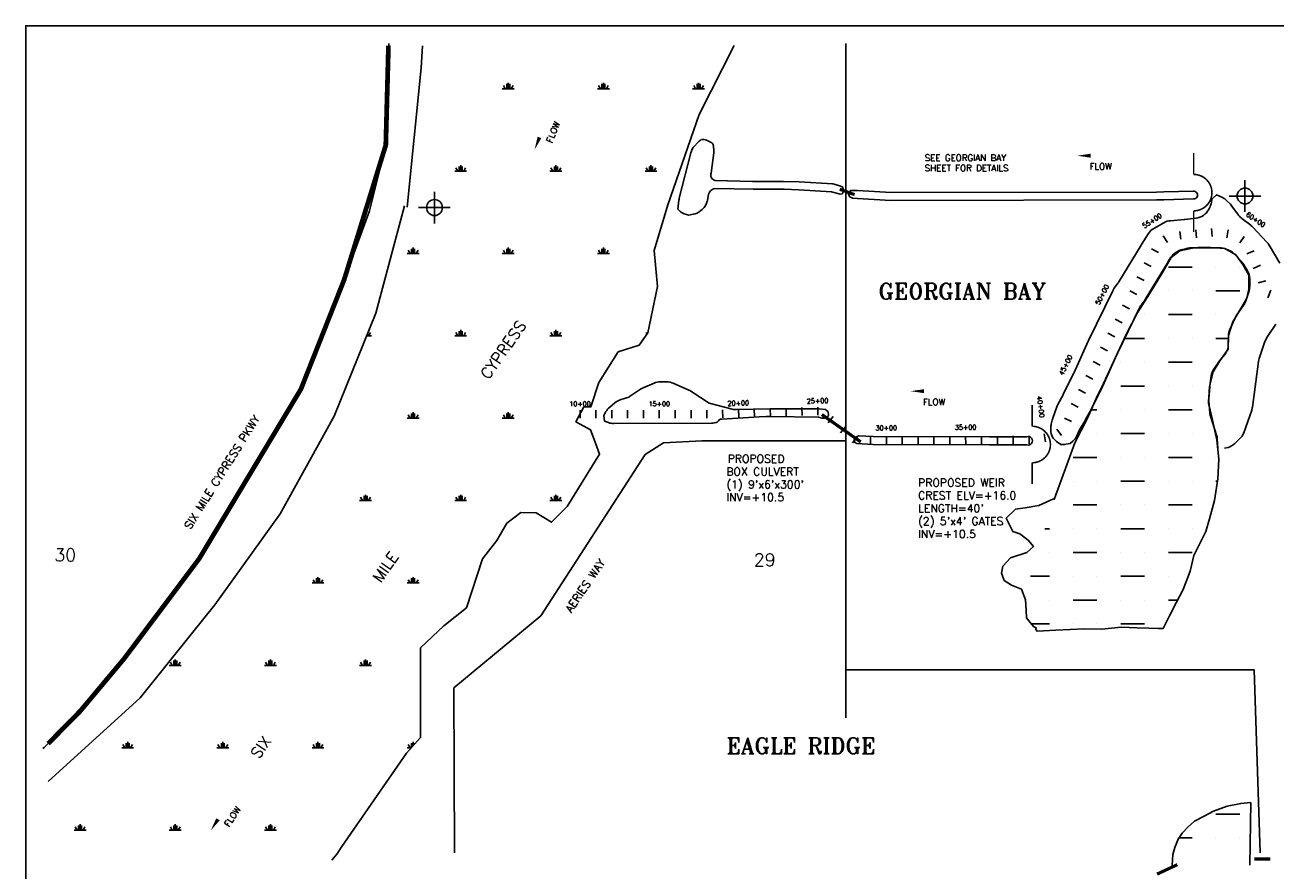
# Model space of a CAD drawing. Extents: x 223190 to 239950, y 793000 to 803727.
# Tile 2 of 5: x 223190 to 231072, y 798397 to 803727. Entities that reach past the tile are written whole.
import ezdxf
from ezdxf.enums import TextEntityAlignment as Align

# ---------------------------------------------------------------- set-up
doc = ezdxf.new("R2010")
doc.units = 0
doc.header["$LTSCALE"] = 800
doc.header["$PDMODE"] = 34
doc.header["$PDSIZE"] = 100
doc.linetypes.add('DASHED', pattern=[0])
doc.linetypes.add('PHANTOM', pattern=[0])
doc.layers.get('0').update_dxf_attribs({"linetype": 'CONTINUOUS'})
for name, color, linetype in [('BORDER', 1, 'CONTINUOUS'), ('HATCH', 3, 'CONTINUOUS'), ('MAJROADS', 9, 'CONTINUOUS'), ('PLAKES', 5, 'CONTINUOUS'), ('ROW', 12, 'PHANTOM'), ('SEC', 2, 'CONTINUOUS'), ('STATIONS', 7, 'CONTINUOUS'), ('STRUCTTEXT', 7, 'CONTINUOUS'), ('STRUCTURES', 1, 'CONTINUOUS'), ('TEXT', 7, 'CONTINUOUS'), ('WL-PRESERVE', 14, 'CONTINUOUS'), ('WSHEDS', 11, 'CONTINUOUS')]:
    doc.layers.add(name, color=color, linetype=linetype)
doc.styles.get("Standard").update_dxf_attribs({"font": 'ROMANT'})

# ---------------------------------------------------------------- blocks, each defined once
blk = doc.blocks.new('*X')
at = {"color": 0}
for p, q in [((225674.9, 803325.2), (225675, 803325.2)), ((226200, 803325.2), (226275, 803325.2)), ((226218.7, 803325.2), (226206.7, 803345.9)), ((226228.1, 803325.2), (226228.1, 803355.2)), ((226237.5, 803325.2), (226237.5, 803362.7)), ((226246.9, 803325.2), (226246.9, 803355.2)), ((226256.3, 803325.2), (226268.3, 803345.9)), ((226800, 803325.2), (226875, 803325.2)), ((226818.7, 803325.2), (226806.7, 803345.9)), ((226828.1, 803325.2), (226828.1, 803355.2)), ((226837.5, 803325.2), (226837.5, 803362.7)), ((226846.9, 803325.2), (226846.9, 803355.2)), ((226856.3, 803325.2), (226868.3, 803345.9)), ((227400, 803325.2), (227475, 803325.2)), ((227418.7, 803325.2), (227406.7, 803345.9)), ((227428.1, 803325.2), (227428.1, 803355.2)), ((227437.5, 803325.2), (227437.5, 803362.7)), ((227446.9, 803325.2), (227446.9, 803355.2)), ((227456.3, 803325.2), (227468.3, 803345.9)), ((225928.1, 802805.5), (225928.1, 802835.5)), ((225937.5, 802805.5), (225937.5, 802843)), ((225946.9, 802805.5), (225946.9, 802835.5)), ((226528.1, 802805.5), (226528.1, 802835.5)), ((226537.5, 802805.5), (226537.5, 802843)), ((226546.9, 802805.5), (226546.9, 802835.5)), ((227128.1, 802805.5), (227128.1, 802835.5)), ((227137.5, 802805.5), (227137.5, 802843)), ((227146.9, 802805.5), (227146.9, 802835.5)), ((225900, 802805.5), (225975, 802805.5)), ((225918.7, 802805.5), (225906.7, 802826.3)), ((225956.3, 802805.5), (225968.3, 802826.3)), ((226500, 802805.5), (226575, 802805.5)), ((226518.7, 802805.5), (226506.7, 802826.3)), ((226556.3, 802805.5), (226568.3, 802826.3)), ((227100, 802805.5), (227175, 802805.5)), ((227118.7, 802805.5), (227106.7, 802826.3)), ((227156.3, 802805.5), (227168.3, 802826.3)), ((225600, 802285.9), (225675, 802285.9)), ((225618.7, 802285.9), (225606.7, 802306.7)), ((225628.1, 802285.9), (225628.1, 802315.9)), ((225637.5, 802285.9), (225637.5, 802323.4)), ((225646.9, 802285.9), (225646.9, 802315.9)), ((225656.3, 802285.9), (225668.3, 802306.7)), ((226200, 802285.9), (226275, 802285.9)), ((226218.7, 802285.9), (226206.7, 802306.7)), ((226228.1, 802285.9), (226228.1, 802315.9)), ((226237.5, 802285.9), (226237.5, 802323.4)), ((226246.9, 802285.9), (226246.9, 802315.9)), ((226256.3, 802285.9), (226268.3, 802306.7)), ((226800, 802285.9), (226875, 802285.9)), ((226818.7, 802285.9), (226806.7, 802306.7)), ((226828.1, 802285.9), (226828.1, 802315.9)), ((226837.5, 802285.9), (226837.5, 802323.4)), ((226846.9, 802285.9), (226846.9, 802315.9)), ((226856.3, 802285.9), (226868.3, 802306.7)), ((230400, 802200), (230550, 802200)), ((230700, 802200), (230700, 802200)), ((230850, 802200), (230850, 802200)), ((230400, 802050), (230400, 802050)), ((230550, 802050), (230550, 802050)), ((230700, 802050), (230850, 802050)), ((230250, 801900), (230250, 801900)), ((230400, 801900), (230550, 801900)), ((230700, 801900), (230700, 801900)), ((225344.7, 801766.3), (225375, 801766.3)), ((225346.9, 801766.3), (225346.9, 801771.7)), ((225356.3, 801766.3), (225368.3, 801787.1)), ((225900, 801766.3), (225975, 801766.3)), ((225918.7, 801766.3), (225906.7, 801787.1)), ((225928.1, 801766.3), (225928.1, 801796.3)), ((225937.5, 801766.3), (225937.5, 801803.8)), ((225946.9, 801766.3), (225946.9, 801796.3)), ((225956.3, 801766.3), (225968.3, 801787.1)), ((226500, 801766.3), (226575, 801766.3)), ((226518.7, 801766.3), (226506.7, 801787.1)), ((226528.1, 801766.3), (226528.1, 801796.3)), ((226537.5, 801766.3), (226537.5, 801803.8)), ((226546.9, 801766.3), (226546.9, 801796.3)), ((226556.3, 801766.3), (226568.3, 801787.1)), ((227100, 801766.3), (227105.1, 801766.3)), ((227112.6, 801776.9), (227106.7, 801787.1)), ((230122.9, 801750), (230250, 801750)), ((230400, 801750), (230400, 801750)), ((230550, 801750), (230550, 801750)), ((230700, 801750), (230779, 801750)), ((230100, 801600), (230100, 801600)), ((230250, 801600), (230250, 801600)), ((230400, 801600), (230550, 801600)), ((230700, 801600), (230700, 801600)), ((230100, 801450), (230250, 801450)), ((230400, 801450), (230400, 801450)), ((230550, 801450), (230550, 801450)), ((225618.7, 801246.7), (225606.7, 801267.5)), ((225628.1, 801246.7), (225628.1, 801276.7)), ((225637.5, 801246.7), (225637.5, 801284.2)), ((225646.9, 801246.7), (225646.9, 801276.7)), ((225656.3, 801246.7), (225668.3, 801267.5)), ((226218.7, 801246.7), (226206.7, 801267.5)), ((226228.1, 801246.7), (226228.1, 801276.7)), ((226237.5, 801246.7), (226237.5, 801284.2)), ((226246.9, 801246.7), (226246.9, 801276.7)), ((226256.3, 801246.7), (226268.3, 801267.5)), ((229913.1, 801300), (229950, 801300)), ((230100, 801300), (230100, 801300)), ((230250, 801300), (230250, 801300)), ((230400, 801300), (230550, 801300)), ((225600, 801246.7), (225675, 801246.7)), ((226200, 801246.7), (226275, 801246.7)), ((229950, 801150), (229950, 801150)), ((230100, 801150), (230250, 801150)), ((230400, 801150), (230400, 801150)), ((230550, 801150), (230550, 801150)), ((229800, 801000), (229950, 801000)), ((230100, 801000), (230100, 801000)), ((230250, 801000), (230250, 801000)), ((230400, 801000), (230550, 801000)), ((230700, 801000), (230700, 801000)), ((229800, 800850), (229800, 800850)), ((229950, 800850), (229950, 800850)), ((230100, 800850), (230250, 800850)), ((230400, 800850), (230400, 800850)), ((230550, 800850), (230550, 800850)), ((230700, 800850), (230708.9, 800850)), ((225300, 800727.1), (225375, 800727.1)), ((225318.7, 800727.1), (225306.7, 800747.9)), ((225328.1, 800727.1), (225328.1, 800757.1)), ((225337.5, 800727.1), (225337.5, 800764.6)), ((225346.9, 800727.1), (225346.9, 800757.1)), ((225356.3, 800727.1), (225368.3, 800747.9)), ((225900, 800727.1), (225975, 800727.1)), ((225918.7, 800727.1), (225906.7, 800747.9)), ((225928.1, 800727.1), (225928.1, 800757.1)), ((225937.5, 800727.1), (225937.5, 800764.6)), ((225946.9, 800727.1), (225946.9, 800757.1)), ((225956.3, 800727.1), (225968.3, 800747.9)), ((226500, 800727.1), (226575, 800727.1)), ((226518.7, 800727.1), (226506.7, 800747.9)), ((226528.1, 800727.1), (226528.1, 800757.1)), ((226537.5, 800727.1), (226537.5, 800764.6)), ((226546.9, 800727.1), (226546.9, 800757.1)), ((226556.3, 800727.1), (226568.3, 800747.9)), ((229800, 800700), (229950, 800700)), ((230100, 800700), (230100, 800700)), ((230250, 800700), (230250, 800700)), ((230400, 800700), (230550, 800700)), ((229620.4, 800550), (229650, 800550)), ((229800, 800550), (229800, 800550)), ((229950, 800550), (229950, 800550)), ((230100, 800550), (230250, 800550)), ((230400, 800550), (230400, 800550)), ((230550, 800550), (230550, 800550)), ((229650, 800400), (229650, 800400)), ((229800, 800400), (229950, 800400)), ((230100, 800400), (230100, 800400)), ((230250, 800400), (230250, 800400)), ((230400, 800400), (230550, 800400)), ((225028.1, 800207.5), (225028.1, 800237.5)), ((225037.5, 800207.5), (225037.5, 800245)), ((225046.9, 800207.5), (225046.9, 800237.5)), ((225628.1, 800207.5), (225628.1, 800237.5)), ((225637.5, 800207.5), (225637.5, 800245)), ((225646.9, 800207.5), (225646.9, 800237.5)), ((229531.7, 800250), (229650, 800250)), ((229800, 800250), (229800, 800250)), ((229950, 800250), (229950, 800250)), ((230100, 800250), (230250, 800250)), ((230400, 800250), (230400, 800250)), ((225000, 800207.5), (225075, 800207.5)), ((225018.7, 800207.5), (225006.7, 800228.3)), ((225056.3, 800207.5), (225068.3, 800228.3)), ((225600, 800207.5), (225675, 800207.5)), ((225618.7, 800207.5), (225606.7, 800228.3)), ((225656.3, 800207.5), (225668.3, 800228.3)), ((229650, 800100), (229650, 800100)), ((229800, 800100), (229950, 800100)), ((230100, 800100), (230100, 800100)), ((230250, 800100), (230250, 800100)), ((230400, 800100), (230458.7, 800100)), ((229532.3, 799950), (229650, 799950)), ((229800, 799950), (229800, 799950)), ((229950, 799950), (229950, 799950)), ((230100, 799950), (230250, 799950)), ((224100, 799687.9), (224175, 799687.9)), ((224118.7, 799687.9), (224106.7, 799708.6)), ((224128.1, 799687.9), (224128.1, 799717.9)), ((224137.5, 799687.9), (224137.5, 799725.4)), ((224146.9, 799687.9), (224146.9, 799717.9)), ((224156.3, 799687.9), (224168.3, 799708.6)), ((224700, 799687.9), (224775, 799687.9)), ((224718.7, 799687.9), (224706.7, 799708.6)), ((224728.1, 799687.9), (224728.1, 799717.9)), ((224737.5, 799687.9), (224737.5, 799725.4)), ((224746.9, 799687.9), (224746.9, 799717.9)), ((224756.3, 799687.9), (224768.3, 799708.6)), ((225300, 799687.9), (225375, 799687.9)), ((225318.7, 799687.9), (225306.7, 799708.6)), ((225328.1, 799687.9), (225328.1, 799717.9)), ((225337.5, 799687.9), (225337.5, 799725.4)), ((225346.9, 799687.9), (225346.9, 799717.9)), ((225356.3, 799687.9), (225368.3, 799708.6)), ((223800, 799168.2), (223875, 799168.2)), ((223818.7, 799168.2), (223806.7, 799189)), ((223828.1, 799168.2), (223828.1, 799198.2)), ((223837.5, 799168.2), (223837.5, 799205.7)), ((223846.9, 799168.2), (223846.9, 799198.2)), ((223856.3, 799168.2), (223868.3, 799189)), ((224400, 799168.2), (224475, 799168.2)), ((224418.7, 799168.2), (224406.7, 799189)), ((224428.1, 799168.2), (224428.1, 799198.2)), ((224437.5, 799168.2), (224437.5, 799205.7)), ((224446.9, 799168.2), (224446.9, 799198.2)), ((224456.3, 799168.2), (224468.3, 799189)), ((225000, 799168.2), (225075, 799168.2)), ((225018.7, 799168.2), (225006.7, 799189)), ((225028.1, 799168.2), (225028.1, 799198.2)), ((225037.5, 799168.2), (225037.5, 799205.7)), ((225046.9, 799168.2), (225046.9, 799198.2)), ((225056.3, 799168.2), (225068.3, 799189)), ((225600, 799168.2), (225626.3, 799168.2)), ((225618.7, 799168.2), (225606.7, 799189)), ((225628.1, 799170.3), (225628.1, 799198.2)), ((225637.5, 799180.6), (225637.5, 799205.7)), ((225646.9, 799191), (225646.9, 799198.2)), ((230700, 798750), (230850, 798750)), ((223518.7, 798648.6), (223506.7, 798669.4)), ((223528.1, 798648.6), (223528.1, 798678.6)), ((223537.5, 798648.6), (223537.5, 798686.1)), ((223546.9, 798648.6), (223546.9, 798678.6)), ((223556.3, 798648.6), (223568.3, 798669.4)), ((224118.7, 798648.6), (224106.7, 798669.4)), ((224128.1, 798648.6), (224128.1, 798678.6)), ((224137.5, 798648.6), (224137.5, 798686.1)), ((224146.9, 798648.6), (224146.9, 798678.6)), ((224156.3, 798648.6), (224168.3, 798669.4)), ((224718.7, 798648.6), (224706.7, 798669.4)), ((224728.1, 798648.6), (224728.1, 798678.6)), ((224737.5, 798648.6), (224737.5, 798686.1)), ((224746.9, 798648.6), (224746.9, 798678.6)), ((224756.3, 798648.6), (224768.3, 798669.4)), ((223500, 798648.6), (223575, 798648.6)), ((224100, 798648.6), (224175, 798648.6)), ((224700, 798648.6), (224775, 798648.6)), ((230467.1, 798600), (230550, 798600)), ((230700, 798600), (230700, 798600)), ((230850, 798600), (230850, 798600))]:
    blk.add_line(p, q, dxfattribs=at)
blk = doc.blocks.new('FLARROW')
at = {"layer": 'PLAKES', "color": 0}
blk.add_lwpolyline([(0, 0, 0, 0.05, 0), (0.168, 0, 0, 0, -0.087559), (0.267, -0.018, 0, 0, 0.245722), (0.355, -0.006, 0, 0, -0.309425), (0.492, -0.004, 0, 0, 0), (0.558, -0.006, 0, 0, 0)], format="xyseb", dxfattribs=at)
blk.add_text('FLOW', height=0.08, dxfattribs=at).set_placement((0.295, -0.176), align=Align.CENTER)
blk = doc.blocks.new('WEIR')
at = {"layer": 'STRUCTURES', "color": 0, "const_width": 20}
blk.add_lwpolyline([(0, 498), (0, 230, -1), (0, -230), (0, -498)], format="xyb", dxfattribs=at)

msp = doc.modelspace()

# ---------------------------------------------------------------- linework, layer by layer
at = {"layer": 'BORDER', "color": 0, "const_width": 10}
msp.add_lwpolyline([(223195, 793262), (239945, 793262), (239945, 803722), (223195, 803722)], close=True, dxfattribs=at)
at = {"layer": 'MAJROADS', "color": 0}
for points in [[(225484.1, 803610.4), (225465.1, 802969.2), (225363, 802554.6), (225202.7, 802120.5), (224929.8, 801429.8), (224287.3, 800359.1), (223815.3, 799730.4), (223538.1, 799399.4), (223311.9, 799169.9), (223302.1, 799162.7)], [(228365.9, 803610.4), (228365.9, 799357.6)], [(227100.7, 801017.3), (227216.9, 801091.2), (227457.9, 801105.1), (228365.9, 801105.1)], [(225898.8, 798505.6), (225894.1, 799545.4), (226443.4, 800000.8), (227100.7, 801017.3)], [(228365.9, 799660.4), (230941, 799660.4), (230979, 798505.6)]]:
    msp.add_lwpolyline(points, dxfattribs=at)
at = {"layer": 'PLAKES', "color": 0}
for points in [[(228308.2, 802717.8), (228284.6, 802724.7), (228071.7, 802738.1), (227972.2, 802740.6), (227777.6, 802740.6), (227542.9, 802746.6, -0.511651), (227517.3, 802793.1), (227532.8, 802920.7, 0.052924), (227533.1, 802941.8), (227530.2, 802973.3), (227527, 802976.5, 0.186575), (227461.1, 803005.7), (227459.6, 803005.8), (227452.8, 803001.7, 0.07136), (227430.7, 802983.7), (227411.9, 802963.3, 0.125048), (227388.4, 802920), (227316, 802633.7, 0.031808), (227313.6, 802621.2), (227306.8, 802564.5), (227310.2, 802560.8, 0.153273), (227362.3, 802531.1), (227375.5, 802528.2), (227403.6, 802533, 0.13601), (227451.9, 802555.9), (227460.1, 802562.9, 0.168219), (227492.9, 802619.5), (227500.7, 802659.1, -0.283081), (227540.3, 802696.6), (227782.6, 802690.5), (227977.2, 802690.5), (228069.5, 802688.2), (228276, 802675.1), (228308.2, 802665.8), (228329.8, 802659.7), (228345, 802663), (228350.4, 802679.2), (228350.4, 802692.1), (228345, 802706.2)], [(230556.8, 802679.5), (230372.5, 802674.7), (230324.5, 802673.5), (228651.1, 802670.8), (228438.9, 802683.4), (228397.9, 802682.4), (228386, 802671.6), (228382.7, 802658.7), (228391.4, 802642.5), (228408.6, 802634.9), (228438.9, 802633.3), (228649.6, 802620.8), (230325.2, 802623.5), (230372.5, 802624.7), (230558.1, 802629.5, 1.061362)]]:
    msp.add_lwpolyline(points, format="xyb", close=True, dxfattribs=at)
for points in [[(230712.5, 801058.6), (230708.6, 801116.9, 0.061364), (230704, 801140.9), (230665.7, 801259.9, -0.054548), (230661.3, 801281.2), (230654.6, 801352.9, -0.046133), (230654.5, 801371.3), (230661.3, 801445.8, -0.0125), (230661.9, 801450.8), (230670.9, 801514.2, -0.113493), (230686.9, 801556), (230723.1, 801609.8, -0.02428), (230728.9, 801617.6), (230755.2, 801649.4, 0.170555), (230778.1, 801711.7), (230778.9, 801767.4, -0.101191), (230787.5, 801806.6), (230818.4, 801876.3, -0.048201), (230827.8, 801893.1), (230875.6, 801961.4, 0.074785), (230888.9, 801988.1), (230909, 802050.5, 0.082578), (230913.8, 802082.9), (230913, 802127, 0.129371), (230899.1, 802176), (230874.2, 802218.2, 0.055579), (230860.9, 802235.9), (230819.7, 802279.8, 0.094795), (230789.3, 802301.8), (230765.3, 802313, 0.112579), (230721.9, 802322.5), (230594.6, 802321.2, -0.002604), (230593.6, 802321.1), (230542.2, 802321.1, 0.065844), (230516.2, 802317.7), (230480.3, 802308, 0.064126), (230456.7, 802298.3), (230450.8, 802294.9, 0.12129), (230416.2, 802262), (230399.6, 802236, 0.006636), (230398.2, 802233.7), (230254.1, 801994.7, -0.026192), (230248.3, 801986), (230230.6, 801962.7, 0.048478), (230220.5, 801946.2), (230077.3, 801652.2, 0.008496), (230075.8, 801649.1), (229987.3, 801450.4, -0.011087), (229985.4, 801446.4), (229914.9, 801305.4, -0.007413), (229913.5, 801302.7), (229876.3, 801233.5, -0.013788), (229873.6, 801228.8), (229845.7, 801183.2, 0.029018), (229840.2, 801172.9), (229822.8, 801135.2, -0.107856), (229797.1, 801101.2), (229779.9, 801086.4), (229753.1, 801082.6, -0.035489), (229738.9, 801081.6), (229721.9, 801081.6), (229694.8, 801100.9, -0.041311), (229682.2, 801111.6), (229673.6, 801120.2), (229669.6, 801128.1, -0.116434), (229659.1, 801172.8), (229659.1, 801186.6, -0.054722), (229661.4, 801208.3), (229667.4, 801235, -0.030666), (229670.8, 801246.8), (229696.3, 801318.6, -0.03802), (229702.5, 801332.5), (229735.9, 801394.8, 0.007413), (229737.3, 801397.5), (229804.5, 801531.8, 0.011087), (229806.4, 801535.8), (229894.6, 801733.6, -0.008496), (229896, 801736.7), (230049.2, 802051.2, -0.048478), (230059.3, 802067.7), (230082.4, 802098.2, 0.026192), (230088.2, 802106.9), (230228.2, 802339.2, -0.006636), (230229.6, 802341.5), (230274.2, 802411.2, -0.12129), (230308.8, 802444.2), (230371.4, 802479.9, -0.111331), (230413.5, 802492.8), (230500.4, 802499.4, 0.010365), (230504.5, 802499.8), (230573.9, 802508, 0.128624), (230621, 802526.4), (230623.5, 802528.2, 0.112486), (230652.7, 802561.6), (230660.6, 802576.3, 0.084535), (230671.3, 802608.1), (230674.4, 802627.5), (230703, 802656.2), (230740.5, 802638.8, -0.087907), (230769.1, 802618.8), (230791, 802596.8, -0.039543), (230801.3, 802584.8), (230843.3, 802526.8, 0.073629), (230863.8, 802505.9), (230919.5, 802463.6, -0.041664), (230931.8, 802452.5), (231021.9, 802356.7, -0.055579), (231035.2, 802339), (231103.1, 802223.9, -0.082477)], [(231078.6, 801840), (231021.6, 801756.4, 0.069792), (231009.2, 801731.4), (230973.4, 801623.4, 0.046506), (230969.3, 801605.4), (230930.3, 801316.7, -0.052005), (230925.5, 801296.6), (230875.1, 801155.1, -0.11901), (230849.4, 801115.8), (230818.6, 801086.7, -0.123189), (230776.2, 801063), (230754.1, 801057)], [(228197.1, 801306), (228238.9, 801300.9), (228255.1, 801287), (228255.9, 801266.7), (228249, 801249.1), (228232.1, 801246.8), (228217.4, 801247.7), (228193.7, 801253.6), (227888.7, 801256.8), (227864.7, 801256.7), (227820.3, 801255.6), (227585.2, 801240, 0.289519), (227567, 801236.4, -0.148594), (227548.8, 801219.4), (227548.4, 801218.9), (227536, 801216.8, -0.042116), (227519.3, 801215.3), (226903.5, 801213.1, -0.088713), (226868.8, 801219.1), (226844.7, 801228), (226840.2, 801264), (226853.7, 801288.3, -0.092378), (226877.1, 801316.6), (226910.1, 801344.1, -0.096773), (226943.7, 801362.5), (226983.9, 801375.4, 0.069783), (227008.9, 801387.5), (227072.1, 801429.6, -0.04581), (227088.2, 801438.3), (227157.2, 801467.8, -0.10157), (227196.6, 801475.9), (227237.3, 801475.9, -0.104939), (227277.9, 801467.3), (227375.4, 801424, -0.037711), (227388.7, 801416.9), (227505.3, 801342.3), (227658.8, 801301.9), (227675.7, 801302), (227888.8, 801306.6), (228197.1, 801306), (228197.8, 801305.7)], [(228436.4, 801087.2), (228420, 801095.7), (228419, 801111.2), (228428.5, 801127), (228445.9, 801136.7), (228537.6, 801131.3), (229269.7, 801129.7), (229506.5, 801129.2, -1.463584), (229506.4, 801079.2), (229269.7, 801079.7), (228536, 801081.3), (228436.4, 801087.2), (228431.7, 801088.8)]]:
    msp.add_lwpolyline(points, format="xyb", dxfattribs=at)
at = {"layer": 'ROW', "color": 0}
for points in [[(225695.6, 803596.4), (225688.3, 803457.2), (225599, 802578.4)], [(225685, 799798.5), (225831.3, 799936.4), (225974, 800051.1), (226075.4, 800358.9), (226164.5, 800476.3), (226229.4, 800584.2), (226316.8, 800652.9), (226412.7, 800650.8), (226510.7, 800590.8), (226609.3, 800689), (226813.2, 801020.8), (226784.8, 801095.4), (226755, 801173.8), (226713.1, 801197.2), (226664, 801224.7), (226714.3, 801317.8), (226757.4, 801317.8), (226809.3, 801471.1), (226931.5, 801665.3), (227062.9, 801707), (227118.1, 801784.7), (227177.9, 802077), (227157.9, 802305.3), (227243, 802592.3), (227440.3, 803162.8), (227661.7, 803597.3)], [(225583.1, 802586.7), (225402.7, 801909.8), (225139.5, 801258.9), (224799.7, 800644.6), (224386.9, 800069.6), (224239.4, 799886.9), (223916.9, 799484.1), (223335.6, 798956.3)], [(225124.6, 798460.2), (225157, 798496.3), (225188.4, 798545.1)]]:
    msp.add_lwpolyline(points, dxfattribs=at)
at = {"layer": 'ROW', "color": 0, "linetype": 'DASHED'}
msp.add_lwpolyline([(225188.4, 798545.1), (225594.7, 799133.5), (225685, 799233), (225685, 799798.5)], dxfattribs=at)
at = {"layer": 'SEC', "color": 0}
for p in [(225771.9, 802575.4), (230883.2, 802648.3)]:
    msp.add_point(p, dxfattribs=at)
at = {"layer": 'STATIONS', "color": 0}
for p, q in [((230672.4, 802442.8), (230676.3, 802393)), ((230366.7, 802397.7), (230394, 802355.8)), ((230472.3, 802425.5), (230477.9, 802375.8)), ((230572.7, 802435.2), (230576.6, 802385.3)), ((230777.5, 802434.1), (230769.1, 802384.9)), ((230878, 802393.7), (230849.9, 802352.4)), ((230294.3, 802315.6), (230338.7, 802292.6)), ((230940.6, 802302.7), (230894.4, 802283.5)), ((230248.2, 802226.8), (230292.6, 802203.8)), ((230980.3, 802211.5), (230934.6, 802191.3)), ((230202.2, 802138), (230246.6, 802115)), ((230156.2, 802049.3), (230200.6, 802026.2)), ((231014.5, 802113.4), (230966, 802101.3)), ((231045.6, 802053.9), (231028.3, 802007)), ((230110.1, 801960.5), (230154.5, 801937.5)), ((230064.1, 801871.7), (230108.5, 801848.7)), ((230018.1, 801782.9), (230062.5, 801759.9)), ((229972, 801694.2), (230016.4, 801671.1)), ((229926, 801605.4), (229970.4, 801582.4)), ((229880, 801516.6), (229924.4, 801493.6)), ((229833.9, 801427.8), (229878.3, 801404.8)), ((229787.9, 801339.1), (229832.3, 801316)), ((226689.9, 801297.6), (226689.9, 801247.6)), ((226789.9, 801297.6), (226789.9, 801247.6)), ((226889.9, 801297.6), (226889.9, 801247.6)), ((226989.9, 801297.6), (226989.9, 801247.6)), ((227089.9, 801297.6), (227089.9, 801247.6)), ((227189.9, 801297.6), (227189.9, 801247.6)), ((227289.9, 801297.6), (227289.9, 801247.6)), ((227389.9, 801297.6), (227389.9, 801247.6)), ((227489.9, 801297.6), (227489.9, 801247.6)), ((227589.2, 801299.5), (227590.6, 801249.5)), ((227689.1, 801302.4), (227690.6, 801252.4)), ((227789.1, 801305.2), (227790.5, 801255.2)), ((227889, 801308.1), (227890.5, 801258.1)), ((227989, 801310.9), (227990.4, 801260.9)), ((228089, 801313.8), (228090.4, 801263.8)), ((228188.9, 801316.6), (228190.4, 801266.7)), ((228286, 801256.8), (228254.3, 801218.1)), ((228363.3, 801193.4), (228331.6, 801154.8)), ((229696.4, 801177.9), (229726.4, 801137.9)), ((229744.5, 801247.5), (229790, 801226.9)), ((228440.7, 801130.1), (228409, 801091.4)), ((228521.7, 801128.2), (228522.1, 801078.2)), ((228621.7, 801129), (228622.1, 801079)), ((228721.7, 801129.7), (228722.1, 801079.7)), ((228821.7, 801130.5), (228822.1, 801080.5)), ((228921.7, 801131.3), (228922.1, 801081.3)), ((229021.7, 801132), (229022.1, 801082)), ((229121.7, 801132.8), (229122.1, 801082.8)), ((229221.7, 801133.5), (229222.1, 801083.5)), ((229321.7, 801134.3), (229322.1, 801084.3)), ((229421.7, 801135.1), (229422.1, 801085.1)), ((229521.7, 801135.8), (229522.1, 801085.8)), ((229617.6, 801147.7), (229624.5, 801098.1))]:
    msp.add_line(p, q, dxfattribs=at)
at = {"layer": 'STRUCTURES', "color": 0, "const_width": 20}
for points in [[(228327.7, 802691.1), (228421.6, 802656.9)], [(228214.8, 801270), (228460.2, 801097.4)], [(230456.9, 798431.1), (230328.6, 798371.3)], [(230942.6, 798467.1), (231042.6, 798467.1)]]:
    msp.add_lwpolyline(points, dxfattribs=at)
at = {"layer": 'WL-PRESERVE', "color": 0}
msp.add_lwpolyline([(229890.5, 801247.1), (229809.5, 801091.6), (229750.6, 800929.3), (229690.6, 800763), (229679.4, 800734.5), (229675, 800737.6), (229583, 800697.2), (229496, 800682.2), (229436.2, 800672.9), (229377.3, 800616.7), (229419.2, 800533.3), (229463.9, 800517.9), (229515.4, 800477.9), (229548.9, 800438), (229506.6, 800400.7), (229404, 800365.8), (229355.7, 800313), (229347.9, 800269.9), (229364.5, 800224.3), (229410.5, 800193.7), (229474.8, 800167.7), (229498.9, 800101.7), (229502.7, 800035.8), (229506.2, 799987.9), (229520.5, 799968.1), (229548.6, 799933.1), (229566.8, 799924), (229565, 799914.4), (229572, 799902.7), (229690.1, 799910.9), (229871.3, 799918.3), (229980.8, 799916.6), (230101.6, 799929.7), (230202.8, 799925), (230277, 799922.5), (230338.1, 799920.5), (230368.1, 799921), (230408.8, 800003.7), (230451.5, 800086.6), (230494.2, 800166.5), (230537.9, 800281.4), (230561.3, 800380.1), (230636.7, 800531.3), (230660.1, 800611.8), (230691.7, 800727.2), (230711, 800865), (230718.6, 800987.9), (230706.4, 801109.9), (230673.2, 801253.7), (230653.2, 801340.9), (230659.8, 801446.2), (230682.2, 801538.8), (230724, 801609.5), (230777.1, 801681.8), (230779.6, 801768.6), (230806.5, 801854.8), (230850.2, 801927.6), (230894.3, 802004.1), (230908.1, 802061.4), (230906.5, 802149.3), (230869.4, 802217), (230825.6, 802276.6), (230755.1, 802317.4), (230667.2, 802322.8), (230587.4, 802324.3), (230551.6, 802318.7), (230471.6, 802302.7), (230417.6, 802259.7), (230363.7, 802165.9), (230280.2, 802031.4), (230202.9, 801908.8), (230134.7, 801775.1), (230053.7, 801602.5), (229990.2, 801465.5), (229943.9, 801372.1)], close=True, dxfattribs=at)
for points in [[(230919.6, 798823.8), (230856.7, 798817), (230771.8, 798799.1), (230683.7, 798768.5), (230626.8, 798737.2), (230565.9, 798705.5), (230523.9, 798670), (230487.9, 798630.1), (230462.1, 798592.8), (230440.6, 798539.8), (230428.2, 798494.9), (230424, 798427.6)], [(230913, 798427.6), (230919.6, 798823.8)]]:
    msp.add_lwpolyline(points, dxfattribs=at)
at = {"layer": 'WSHEDS', "color": 0, "const_width": 30}
msp.add_lwpolyline([(223335.6, 799193.9), (223538.1, 799399.4), (223815.3, 799730.4), (224287.3, 800359.1), (224929.8, 801429.8), (225202.7, 802120.5), (225465.1, 802969.2), (225465.1, 802969.2), (225482, 803596.4)], dxfattribs=at)

# ---------------------------------------------------------------- block references
at = {"layer": 'HATCH', "color": 0}
msp.add_blockref('*X', (0, 0), dxfattribs=at)
msp.add_blockref('*X', (0, 0), dxfattribs=at)
msp.add_blockref('*X', (0, 0), dxfattribs=at)
msp.add_blockref('*X', (0, 0), dxfattribs=at)
msp.add_blockref('*X', (0, 0), dxfattribs=at)
msp.add_blockref('*X', (0, 0), dxfattribs=at)
msp.add_blockref('*X', (0, 0), dxfattribs=at)
msp.add_blockref('*X', (0, 0), dxfattribs=at)
msp.add_blockref('*X', (0, 0), dxfattribs=at)
msp.add_blockref('*X', (0, 0), dxfattribs=at)
msp.add_blockref('*X', (0, 0), dxfattribs=at)
at = {"layer": 'STRUCTURES', "color": 0, "xscale": 0.5, "yscale": 0.5, "zscale": 0.5}
for p in [(230559.8, 802669.6), (229541.3, 801080.9)]:
    msp.add_blockref('WEIR', p, dxfattribs=at)
at = {"layer": 'TEXT', "color": 0, "xscale": 500, "yscale": 500, "zscale": 500}
for p, rotation in [((226403.3, 802940.1), 68.36911316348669), ((224361.7, 798646.6), 57.38075692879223)]:
    msp.add_blockref('FLARROW', p, dxfattribs=dict(at, rotation=rotation))
for p in [(229825.2, 802902.6), (228774.7, 801417.4)]:
    msp.add_blockref('FLARROW', p, dxfattribs=at)

# ---------------------------------------------------------------- texts
at = {"layer": 'HATCH', "color": 0}
for s, p in [('CYPRESS', (226113.7, 801487.1)), ('MILE', (225433.8, 800205.3)), ('SIX', (224664.7, 799093.5))]:
    msp.add_text(s, height=70, rotation=55, dxfattribs=at).set_placement(p)
at = {"layer": 'STATIONS', "color": 0}
for s, rotation, p in [('55+00', 33.11134, (230305.6, 802479.9)), ('60+00', 325.7843, (230942.2, 802486.8)), ('50+00', 62.59242, (229996, 802019.4)), ('45+00', 62.59242, (229765.8, 801575.5)), ('20+00', 1.63621, (227688.4, 801327.3)), ('25+00', 1.63621, (228188.2, 801341.6)), ('40+00', 277.96961, (229580.2, 801316.5)), ('30+00', 0.43515, (228621.5, 801170.7)), ('35+00', 0.43515, (229121.5, 801174.5))]:
    msp.add_text(s, height=30, rotation=rotation, dxfattribs=at).set_placement(p, align=Align.CENTER)
for s, p in [('10+00', (226689.9, 801322.6)), ('15+00', (227189.9, 801322.6))]:
    msp.add_text(s, height=30, dxfattribs=at).set_placement(p, align=Align.CENTER)
at = {"layer": 'STRUCTTEXT', "color": 0}
for s, p in [('PROPOSED', (227621.2, 800966)), ('BOX CULVERT', (227612.8, 800885.2)), ('PROPOSED WEIR', (228822.1, 800815.6)), ("(1) 9'x6'x300'", (227612.8, 800804.3)), ('CREST ELV=+16.0', (228822.1, 800734.6)), ('INV=+10.5', (227612.8, 800723.3)), ("LENGTH=40'", (228822.1, 800653.6)), ("(2) 5'x4' GATES", (228822.1, 800572.7)), ('INV=+10.5', (228822.1, 800491.7))]:
    msp.add_text(s, height=50, dxfattribs=at).set_placement(p)
at = {"layer": 'TEXT', "color": 0}
for s, height, p in [('SEE GEORGIAN BAY', 40, (228863.9, 802869.2)), ('SHEET FOR DETAILS', 40, (228863.9, 802804.4)), ('30', 80, (223375.2, 800344.2)), ('29', 80, (227786, 800314)), ('EAGLE RIDGE', 100, (227614.3, 799130.9))]:
    msp.add_text(s, height=height, dxfattribs=at).set_placement(p)
msp.add_text('GEORGIAN BAY', height=100, dxfattribs=at).set_placement((229101.1, 801997.6), align=Align.CENTER)
for s, rotation, p in [('SIX MILE CYPRESS PKWY', 58, (224232.9, 800541.1)), ('AERIES WAY', 56, (226634.7, 800015.9))]:
    msp.add_text(s, height=50, rotation=rotation, dxfattribs=at).set_placement(p)

doc.saveas('drawing.dxf')
